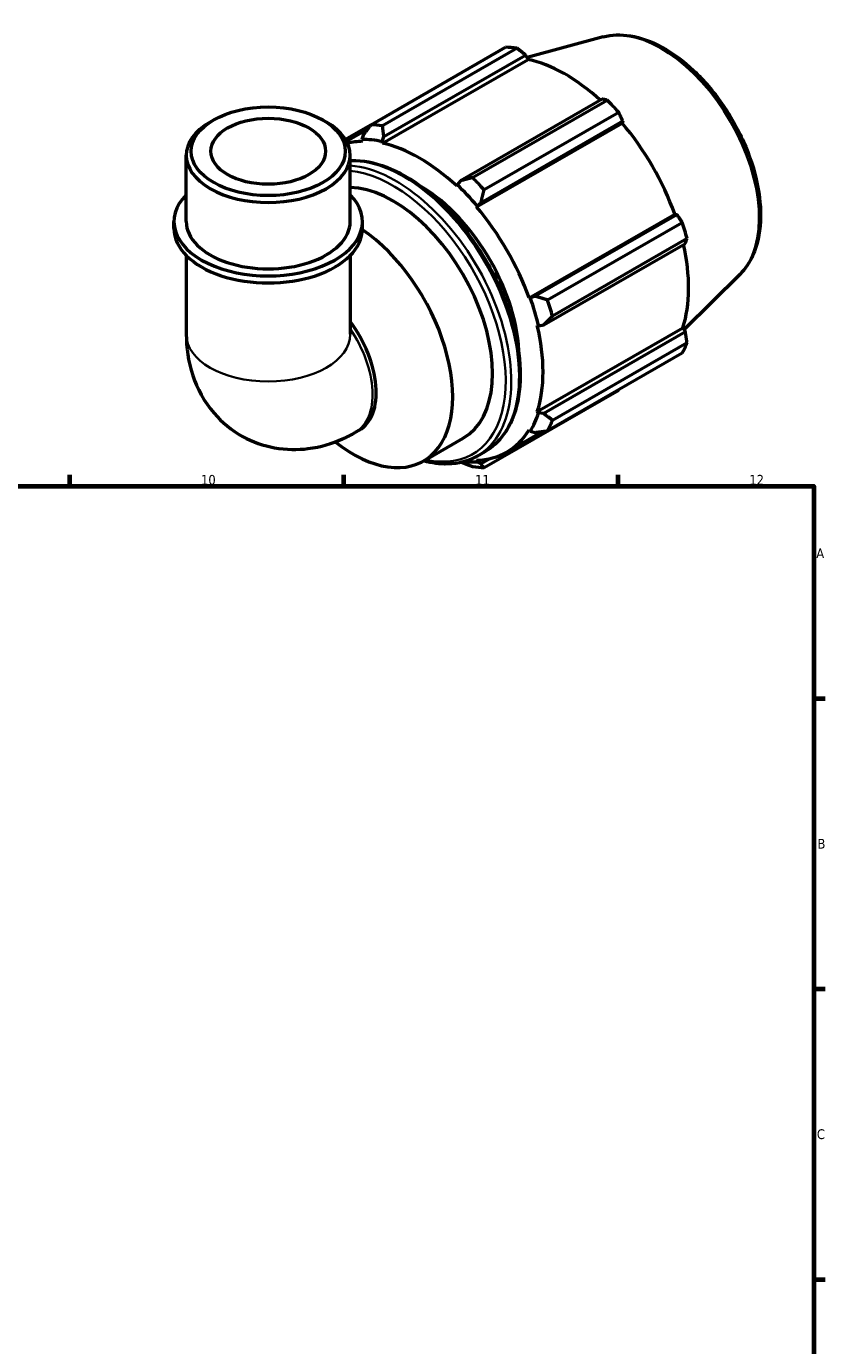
# Model space of a CAD drawing. Header units: millimetres. Extents: x 0 to 931, y 0 to 900.
# Tile 6 of 6: x 620 to 824, y 354 to 692. Entities that reach past the tile are written whole.
import ezdxf

# ---------------------------------------------------------------- set-up
doc = ezdxf.new("R2010")
doc.units = ezdxf.units.MM
for name, color, linetype, lineweight in [('Border (ISO)', 7, 'Continuous', 70), ('Visible (ISO)', 7, 'Continuous', 50), ('Visible Narrow (ISO)', 7, 'Continuous', 35)]:
    doc.layers.add(name, color=color, linetype=linetype, lineweight=lineweight)
doc.styles.add('Note Text (ISO)', font='tahoma.ttf')

# ---------------------------------------------------------------- blocks, each defined once
blk = doc.blocks.new('Borders Default Border')
at = {"layer": 'Border (ISO)'}
for p, q in [((630.75, 574), (630.75, 576.9)), ((700.83, 574), (700.83, 576.9)), ((770.92, 574), (770.92, 576.9)), ((821, 519.75), (823.9, 519.75)), ((821, 445.5), (823.9, 445.5)), ((821, 371.25), (823.9, 371.25))]:
    blk.add_line(p, q, dxfattribs=at)
at = {"layer": 'Border (ISO)', "flags": 128}
blk.add_lwpolyline([(20, 20), (20, 574), (821, 574), (821, 20), (20, 20)], dxfattribs=at)
at = {"layer": 'Border (ISO)', "color": 232, "true_color": 0xca0064, "char_height": 2.5, "attachment_point": 7, "style": 'Note Text (ISO)'}
for s, insert in [('10', (664.29, 574.35)), ('11', (734.37, 574.4)), ('12', (804.46, 574.4)), ('A', (821.59, 555.62)), ('B', (821.89, 481.37)), ('C', (821.73, 407.08))]:
    blk.add_mtext(s, dxfattribs=dict(at, insert=insert))

msp = doc.modelspace()

# ---------------------------------------------------------------- linework, layer by layer
at = {"layer": 'Visible (ISO)'}
for p, q in [((767.093, 688.845), (747.633, 683.568)), ((707.746, 666.416), (742.155, 686.231)), ((745.118, 685.944), (710.709, 666.129)), ((710.673, 661.686), (747.891, 683.118)), ((711.046, 663.376), (747.254, 684.227)), ((747.254, 684.227), (747.891, 683.118)), ((766.85, 672.942), (730.642, 652.091)), ((733.694, 652.892), (768.104, 672.707)), ((771.067, 669.582), (736.657, 649.767)), ((667.49, 667.62), (666.598, 667.102)), ((695.454, 667.62), (696.347, 667.102)), ((707.644, 666.285), (701.244, 662.599)), ((701.49, 662.172), (706.853, 665.26)), ((734.74, 645.392), (771.958, 666.824)), ((735.889, 646.556), (772.098, 667.407)), ((772.098, 667.407), (771.958, 666.824)), ((705.799, 663.884), (705.433, 662.617)), ((705.433, 662.617), (705.59, 662.178)), ((710.571, 662.119), (711.046, 663.376)), ((710.673, 661.686), (710.571, 662.119)), ((660.517, 641.644), (660.517, 658.602)), ((702.427, 641.644), (702.427, 658.602)), ((729.759, 651.069), (729.657, 650.754)), ((730.642, 652.091), (729.759, 651.069)), ((734.74, 645.392), (734.897, 645.65)), ((734.897, 645.65), (735.889, 646.556)), ((657.374, 639.846), (657.374, 641.644)), ((705.571, 639.846), (705.571, 641.644)), ((748.164, 622.142), (785.382, 643.574)), ((785.954, 643.407), (749.746, 622.556)), ((752.91, 621.616), (787.32, 641.431)), ((785.382, 643.574), (785.954, 643.407)), ((751.919, 615.238), (788.128, 636.089)), ((788.547, 637.298), (754.138, 617.483)), ((660.517, 632.993), (660.517, 612.837)), ((702.427, 632.993), (702.427, 612.837)), ((802.042, 628.155), (787.776, 614.038)), ((748.465, 622.15), (748.164, 622.142)), ((749.746, 622.556), (748.465, 622.15)), ((750.269, 615.052), (750.593, 614.983)), ((750.269, 593.103), (787.487, 614.536)), ((750.593, 614.983), (751.919, 615.238)), ((787.487, 614.536), (788.128, 613.432)), ((788.128, 613.432), (751.919, 592.581)), ((754.138, 590.908), (788.547, 610.723)), ((787.32, 608.004), (752.91, 588.189)), ((736.657, 578.757), (771.067, 598.572)), ((750.593, 592.799), (750.269, 593.103)), ((751.919, 592.581), (750.593, 592.799)), ((703.783, 587.799), (704.725, 588.341)), ((742.442, 582.729), (751.617, 588.013)), ((748.164, 588.438), (748.465, 588.084)), ((748.465, 588.084), (749.746, 587.766)), ((721.16, 580.444), (731.342, 586.307)), ((734.897, 580.21), (734.74, 580.648)), ((735.889, 579.724), (734.897, 580.21)), ((734.924, 581.723), (736.904, 582.863)), ((738.261, 581.09), (735.889, 579.724))]:
    msp.add_line(p, q, dxfattribs=at)
for centre, major_axis, ratio, start_param, end_param in [((756.611, 642.401), (-23.954, 41.596), 0.5780931, 5.8451561, 5.9396837), ((757.383, 642.846), (22.277, -38.684), 0.5780931, 2.0696433, 2.6635608), ((756.611, 642.401), (23.954, -41.596), 0.5780931, 1.9181653, 2.0126929), ((681.472, 658.602), (-20.955, 0), 0.5758617, 5.5016397, 10.2063236), ((722.202, 622.586), (-23.954, 41.596), 0.5780931, 5.8451561, 5.9396837), ((757.383, 642.846), (22.277, -38.684), 0.5780931, 1.2672974, 1.8781627), ((720.165, 621.413), (-22.277, 38.684), 0.5780931, 5.9796864, 6.1228442), ((720.165, 621.413), (-22.516, 39.1), 0.5780931, 5.8051535, 5.9796864), ((720.165, 621.413), (-22.277, 38.684), 0.5780931, 5.1942882, 5.8051535), ((720.165, 621.413), (22.516, -39.1), 0.5780931, 1.8781627, 2.0526956), ((722.202, 622.586), (-23.954, 41.596), 0.5780931, 5.059758, 5.1542856), ((681.472, 641.644), (-24.098, 0), 0.5758617, 5.7667102, 9.9412531), ((713.377, 617.504), (-17.965, 31.197), 0.5780931, 3.1415927, 5.9443722), ((720.165, 621.413), (17.965, -31.197), 0.5780931, 0.8021529, 2.3394397), ((720.165, 621.413), (-22.277, 38.684), 0.5780931, 4.4088901, 5.0197553), ((681.472, 641.644), (-20.955, 0), 0.5758617, 0, 3.1415927), ((756.611, 642.401), (23.954, -41.596), 0.5780931, 1.1327672, 1.2272947), ((681.472, 639.846), (-24.098, 0), 0.5758617, 0, 3.1415927), ((703.195, 611.641), (17.965, -31.197), 0.5780931, 5.317816, 8.5480178), ((757.383, 642.846), (22.277, -38.684), 0.5780931, 0.4818993, 1.0759774), ((720.165, 621.413), (22.516, -39.1), 0.5780931, 1.0927645, 1.2672974), ((722.202, 622.586), (-23.954, 41.596), 0.5780931, 4.2743598, 4.3688874), ((694.268, 606.5), (10.457, -18.159), 0.5780931, 0, 1.7749724), ((720.165, 621.413), (-22.277, 38.684), 0.5780931, 3.6234919, 4.2343571), ((756.611, 642.401), (23.954, -41.596), 0.5780931, 0.347369, 0.4418966), ((720.165, 621.413), (22.516, -39.1), 0.5780931, 0.3073663, 0.4818993), ((722.202, 622.586), (23.954, -41.596), 0.5780931, 0.347369, 0.4418966), ((720.165, 621.413), (22.277, -38.684), 0.5780931, 5.9796864, 6.5905516), ((720.165, 621.413), (22.516, -39.1), 0.5780931, 5.8721281, 5.9796864), ((722.202, 622.586), (23.954, -41.596), 0.5780931, 5.8451561, 5.9396837)]:
    msp.add_ellipse(centre, major_axis=major_axis, ratio=ratio, start_param=start_param, end_param=end_param, dxfattribs=at)
for major_axis in [(19.698, 0), (14.668, 0)]:
    msp.add_ellipse((681.472, 659.63), major_axis=major_axis, ratio=0.5758617, dxfattribs=at)
for points, knots in [([(767.093, 688.845), (769.288, 689.441), (771.659, 689.516), (776.735, 688.692), (779.456, 687.699), (784.929, 684.708), (787.679, 682.668), (792.86, 677.79), (795.29, 674.953), (799.6, 668.783), (801.481, 665.452), (804.522, 658.609), (805.681, 655.099), (807.153, 648.214), (807.463, 644.841), (807.147, 638.559), (806.523, 635.646), (804.559, 631.216), (803.433, 629.532), (802.042, 628.155)], [5.6508865, 5.6508865, 5.6508865, 5.6508865, 5.9396218, 5.9396218, 6.2578392, 6.2578392, 6.5894607, 6.5894607, 6.9204191, 6.9204191, 7.2497497, 7.2497497, 7.579163, 7.579163, 7.9102965, 7.9102965, 8.2416217, 8.2416217, 8.4901479, 8.4901479, 8.4901479, 8.4901479]), ([(702.427, 657.263), (702.547, 657.268), (702.666, 657.272), (705.628, 657.34), (708.664, 656.749), (714.92, 654.335), (718.144, 652.479), (724.411, 647.698), (727.452, 644.771), (733.04, 638.153), (735.587, 634.465), (739.94, 626.698), (741.745, 622.62), (744.433, 614.473), (745.315, 610.406), (746.055, 602.68), (745.913, 599.024), (744.588, 592.5), (743.409, 589.629), (740.419, 585.451), (738.784, 583.946), (736.904, 582.863)], [5.7920094, 5.7920094, 5.7920094, 5.7920094, 5.8053238, 5.8053238, 6.1203645, 6.1203645, 6.4436081, 6.4436081, 6.7675509, 6.7675509, 7.090816, 7.090816, 7.4138176, 7.4138176, 7.7371549, 7.7371549, 8.0611622, 8.0611622, 8.3839379, 8.3839379, 8.6413135, 8.6413135, 8.6413135, 8.6413135]), ([(660.517, 612.837), (660.517, 609.504), (660.947, 605.964), (663.268, 599.043), (665.012, 595.675), (669.624, 590.354), (672.119, 588.29), (677.495, 585.318), (680.312, 584.346), (686.061, 583.299), (688.97, 583.288), (694.912, 584.035), (697.834, 584.947), (701.616, 586.62), (702.726, 587.19), (703.783, 587.799)], [3.1415927, 3.1415927, 3.1415927, 3.1415927, 3.4557519, 3.4557519, 3.7308719, 3.7308719, 3.9390517, 3.9390517, 4.132108, 4.132108, 4.3410756, 4.3410756, 4.5974913, 4.5974913, 4.712389, 4.712389, 4.712389, 4.712389]), ([(734.924, 581.723), (732.691, 580.437), (730.118, 579.752), (725.392, 579.644), (723.33, 579.912), (721.221, 580.479)], [2.3581282, 2.3581282, 2.3581282, 2.3581282, 2.66373117, 2.66373117, 2.88204566, 2.88204566, 2.88204566, 2.88204566])]:
    msp.add_open_spline(points, degree=3, knots=knots, dxfattribs=at)
for points, weights in [([(747.254, 684.227), (746.212, 685.07), (745.118, 685.944)], [1.00165219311, 1.0012345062, 1]), ([(768.104, 672.707), (767.469, 672.829), (766.85, 672.942)], [1, 1.0012345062, 1.00165219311]), ([(772.098, 667.407), (771.597, 668.475), (771.067, 669.582)], [1.00165219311, 1.0012345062, 1]), ([(707.746, 666.416), (706.739, 665.117), (705.799, 663.884)], [1.01791895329, 1.01266050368, 1.00660682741]), ([(711.046, 663.376), (710.868, 664.716), (710.709, 666.129)], [1.00660682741, 1.01266050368, 1.01791895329]), ([(733.694, 652.892), (732.124, 652.476), (730.642, 652.091)], [1.01791895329, 1.01266050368, 1.00660682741]), ([(735.889, 646.556), (736.252, 648.121), (736.657, 649.767)], [1.00660682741, 1.01266050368, 1.01791895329]), ([(787.32, 641.431), (786.627, 642.442), (785.954, 643.407)], [1, 1.0012345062, 1.00165219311]), ([(788.128, 636.089), (788.337, 636.683), (788.547, 637.298)], [1.00165219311, 1.0012345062, 1]), ([(752.91, 621.616), (751.283, 622.088), (749.746, 622.556)], [1.01791895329, 1.01266050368, 1.00660682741]), ([(751.919, 615.238), (752.993, 616.33), (754.138, 617.483)], [1.00660682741, 1.01266050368, 1.01791895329]), ([(788.547, 610.723), (788.337, 612.107), (788.128, 613.432)], [1, 1.0012345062, 1.00165219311]), ([(771.067, 598.572), (771.094, 598.623), (771.12, 598.675)], [1, 1.00006222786, 1.00012238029]), ([(754.138, 590.908), (752.993, 591.754), (751.919, 592.581)], [1.01791895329, 1.01266050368, 1.00660682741]), ([(749.746, 587.766), (751.283, 587.965), (752.91, 588.189)], [1.00660682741, 1.01266050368, 1.01791895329]), ([(730.894, 580.133), (732.257, 579.592), (733.694, 579.044)], [1.00762060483, 1.01310325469, 1.01791895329]), ([(736.657, 578.757), (736.252, 579.243), (735.889, 579.724)], [1.01791895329, 1.01266050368, 1.00660682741])]:
    msp.add_rational_spline(points, weights, degree=2, dxfattribs=at)
at = {"layer": 'Visible Narrow (ISO)'}
for centre, major_axis, ratio, start_param, end_param in [((781.895, 656.962), (-17.676, 30.695), 0.5780931, 3.2927583, 6.1320197), ((716.064, 619.052), (-20.84, 36.189), 0.5780931, 3.1415927, 5.9797548), ((714.084, 617.912), (20.84, -36.189), 0.5780931, 0, 2.7639342), ((713.377, 617.504), (20.341, -35.322), 0.5780931, 5.7950712, 9.0310131), ((693.326, 605.958), (10.457, -18.159), 0.5780931, 0, 1.6967392), ((681.472, 612.837), (20.955, 0), 0.5758617, 3.1415927, 6.2831853)]:
    msp.add_ellipse(centre, major_axis=major_axis, ratio=ratio, start_param=start_param, end_param=end_param, dxfattribs=at)

# ---------------------------------------------------------------- block references
msp.add_blockref('Borders Default Border', (0, 0))

doc.saveas('drawing.dxf')
